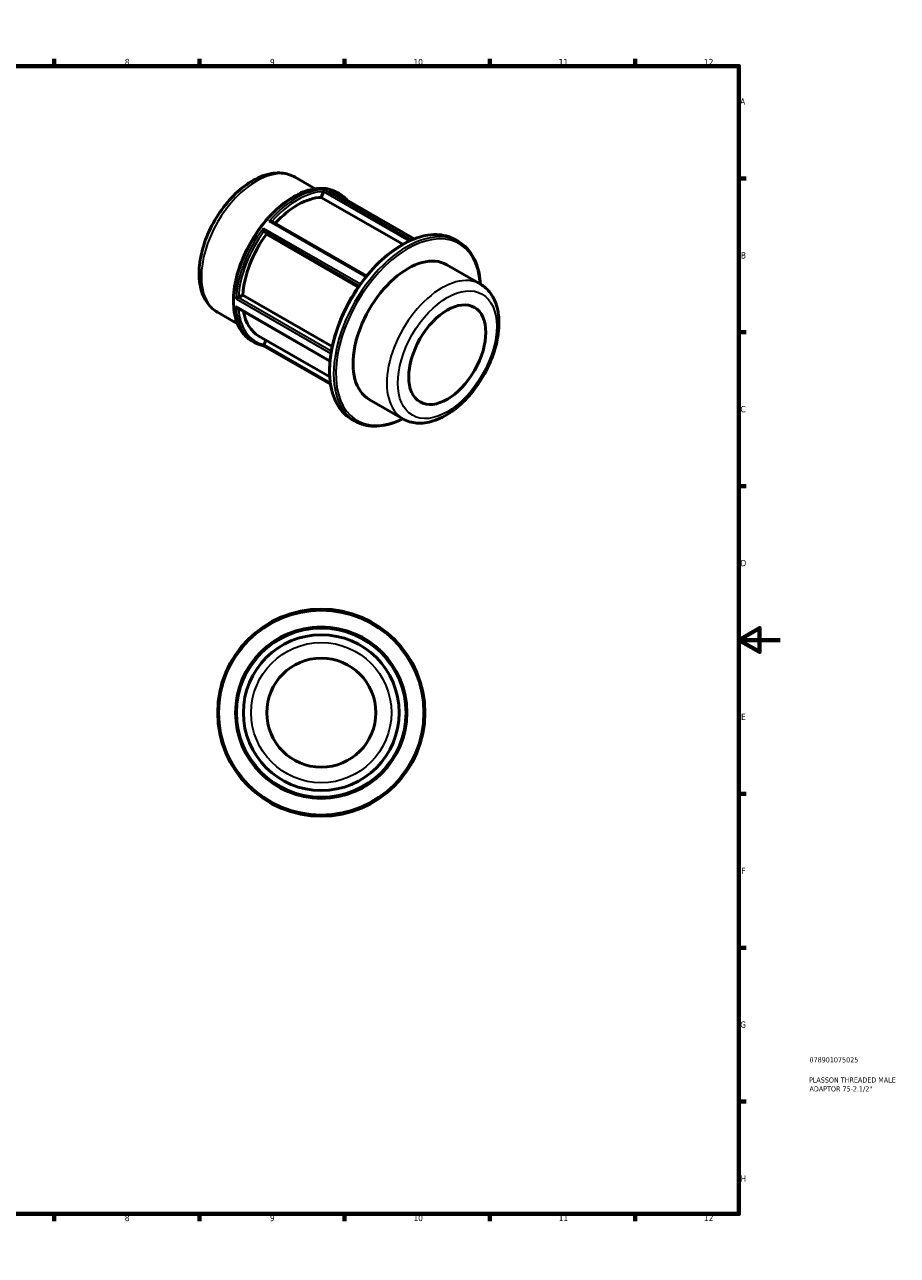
# Model space of a CAD drawing. Header units: millimetres. Extents: x 0 to 898, y 0 to 594.
# Tile 3 of 3: x 476 to 898, y 0 to 594. Entities that reach past the tile are written whole.
import ezdxf

# ---------------------------------------------------------------- set-up
doc = ezdxf.new("R2010")
doc.units = ezdxf.units.MM
for name, color, linetype, lineweight in [('Border (ANSI)', 7, 'Continuous', 70), ('Title (ISO)', 7, 'Continuous', 50), ('Visible (ANSI)', 7, 'Continuous', 50), ('Visible Narrow (ANSI)', 7, 'Continuous', 35)]:
    doc.layers.add(name, color=color, linetype=linetype, lineweight=lineweight)
doc.styles.add('Note Text (ANSI)', font='tahoma.ttf')
doc.styles.add('Note Text (ISO)', font='tahoma.ttf')

# ---------------------------------------------------------------- blocks, each defined once
blk = doc.blocks.new('Borders Default Border')
at = {"layer": 'Border (ANSI)'}
for p, q in [((70.08, 574), (70.08, 577.45)), ((140.17, 574), (140.17, 577.45)), ((210.25, 574), (210.25, 577.45)), ((280.33, 574), (280.33, 577.45)), ((350.42, 574), (350.42, 577.45)), ((490.58, 574), (490.58, 577.45)), ((560.67, 574), (560.67, 577.45)), ((630.75, 574), (630.75, 577.45)), ((700.83, 574), (700.83, 577.45)), ((770.92, 574), (770.92, 577.45)), ((20, 519.75), (16.55, 519.75)), ((821, 519.75), (824.45, 519.75)), ((20, 445.5), (16.55, 445.5)), ((821, 445.5), (824.45, 445.5)), ((20, 371.25), (16.55, 371.25)), ((821, 371.25), (824.45, 371.25)), ((20, 222.75), (16.55, 222.75)), ((821, 222.75), (824.45, 222.75)), ((20, 148.5), (16.55, 148.5)), ((821, 148.5), (824.45, 148.5)), ((20, 74.25), (16.55, 74.25)), ((821, 74.25), (824.45, 74.25)), ((70.08, 20), (70.08, 16.55)), ((140.17, 20), (140.17, 16.55)), ((210.25, 20), (210.25, 16.55)), ((280.33, 20), (280.33, 16.55)), ((350.42, 20), (350.42, 16.55)), ((490.58, 20), (490.58, 16.55)), ((560.67, 20), (560.67, 16.55)), ((630.75, 20), (630.75, 16.55)), ((700.83, 20), (700.83, 16.55)), ((770.92, 20), (770.92, 16.55))]:
    blk.add_line(p, q, dxfattribs=at)
at = {"layer": 'Border (ANSI)', "flags": 128}
for points in [[(420.5, 594), (420.5, 574), (414.73, 584), (426.27, 584), (420.5, 574)], [(20, 20), (20, 574), (821, 574), (821, 20), (20, 20)], [(0, 297), (20, 297), (10, 302.77), (10, 291.23), (20, 297)], [(841, 297), (821, 297), (831, 302.77), (831, 291.23), (821, 297)], [(420.5, 0), (420.5, 20), (414.73, 10), (426.27, 10), (420.5, 20)]]:
    blk.add_lwpolyline(points, dxfattribs=at)
at = {"layer": 'Border (ANSI)', "attachment_point": 7, "style": 'Note Text (ANSI)'}
for s, insert, char_height in [('1', (34.35, 574.4), 3.05), ('2', (104.2, 574.4), 3.05), ('3', (174.26, 574.34), 3.05), ('4', (244.23, 574.4), 3.05), ('5', (314.48, 574.34), 3.05), ('6', (384.49, 574.34), 3.05), ('7', (454.6, 574.4), 3.05), ('8', (524.63, 574.33), 3.05), ('9', (594.7, 574.34), 3.05), ('10', (663.96, 574.34), 3.048), ('11', (734.04, 574.4), 3.048), ('12', (804.13, 574.4), 3.048), ('A', (16.78, 555.35), 3.05), ('A', (821.63, 555.35), 3.05), ('B', (17.15, 481.1), 3.05), ('B', (821.99, 481.1), 3.05), ('C', (16.95, 406.8), 3.05), ('C', (821.8, 406.8), 3.05), ('D', (16.96, 332.6), 3.05), ('D', (821.81, 332.6), 3.05), ('E', (17.21, 258.35), 3.05), ('E', (822.05, 258.35), 3.05), ('F', (17.29, 184.1), 3.05), ('F', (822.14, 184.1), 3.05), ('G', (16.81, 109.79), 3.05), ('G', (821.66, 109.79), 3.05), ('H', (16.97, 35.6), 3.05), ('H', (821.81, 35.6), 3.05), ('1', (34.35, 16.55), 3.05), ('2', (104.2, 16.55), 3.05), ('3', (174.26, 16.49), 3.05), ('4', (244.23, 16.55), 3.05), ('5', (314.48, 16.49), 3.05), ('6', (384.49, 16.49), 3.05), ('7', (454.6, 16.55), 3.05), ('8', (524.63, 16.48), 3.05), ('9', (594.7, 16.49), 3.05), ('10', (663.96, 16.49), 3.048), ('11', (734.04, 16.55), 3.048), ('12', (804.13, 16.55), 3.048)]:
    blk.add_mtext(s, dxfattribs=dict(at, insert=insert, char_height=char_height))
blk = doc.blocks.new('Title Blocks ISO')
at = {"layer": 'Title (ISO)', "color": 232, "true_color": 0xca0064, "style": 'Note Text (ISO)'}
for tag, p in [('PART_NUMBER_001', (34.08, 73.13)), ('DESCRIPTION_001', (33.84, 63.4)), ('DESCRIPTION_002', (34.09, 59.12))]:
    blk.add_attdef(tag, p, '', height=2.5, dxfattribs=at)

msp = doc.modelspace()

# ---------------------------------------------------------------- linework, layer by layer
at = {"layer": 'Visible (ANSI)'}
for p, q in [((606.936, 520.313), (616.541, 514.781)), ((619.481, 510.606), (620.548, 513.355)), ((623.738, 514.001), (664.348, 490.615)), ((627.191, 512.986), (628.179, 512.418)), ((658.807, 487.96), (619.481, 510.606)), ((595.471, 499.11), (641.357, 472.686)), ((592.985, 492.889), (591.918, 494.41)), ((637.35, 467.341), (592.985, 492.889)), ((683.961, 490.275), (685.74, 489.251)), ((680.034, 478.112), (696.326, 468.73)), ((579.445, 462.25), (581.578, 463.478)), ((581.578, 463.478), (624.735, 438.626)), ((569.417, 455.16), (579.022, 449.628)), ((578.857, 457.378), (623.654, 431.581)), ((585.92, 441.318), (586.907, 440.749)), ((589.315, 443.701), (623.525, 424.001)), ((591.918, 439.537), (592.763, 441.715)), ((591.567, 439.04), (623.919, 420.41)), ((642.606, 413.119), (658.898, 403.737)), ((634.057, 403.617), (635.837, 402.592))]:
    msp.add_line(p, q, dxfattribs=at)
for radius in [50, 41.351, 37.592, 26.314]:
    msp.add_circle((619.464, 261.927), radius, dxfattribs=at)
for centre, major_axis, start_param, end_param in [((608.075, 476.277), (18.76, 32.577), 0.3399513, 1.2035659), ((608.075, 476.277), (-18.76, -32.577), 4.5287415, 5.4157679), ((661.32, 445.616), (18.714, 32.497), 0, 3.1415927), ((608.075, 476.277), (-18.76, -32.577), 5.6799921, 6.2831853)]:
    msp.add_ellipse(centre, major_axis=major_axis, ratio=0.5780931, start_param=start_param, end_param=end_param, dxfattribs=at)
msp.add_ellipse((680.27, 434.703), major_axis=(-13.132, -22.804), ratio=0.5780931, dxfattribs=at)
for points, knots in [([(606.936, 520.313), (604.907, 521.481), (602.608, 522.16), (597.64, 522.543), (594.959, 522.171), (589.31, 520.388), (586.336, 518.855), (580.525, 514.789), (577.694, 512.225), (572.507, 506.386), (570.149, 503.116), (566.114, 496.19), (564.434, 492.537), (561.907, 485.168), (561.062, 481.453), (560.331, 474.282), (560.45, 470.826), (561.757, 464.579), (562.926, 461.763), (565.954, 457.688), (567.567, 456.225), (569.417, 455.16)], [5.4997209, 5.4997209, 5.4997209, 5.4997209, 5.7692038, 5.7692038, 6.061863, 6.061863, 6.3900213, 6.3900213, 6.727103, 6.727103, 7.061754, 7.061754, 7.3950061, 7.3950061, 7.729515, 7.729515, 8.066545, 8.066545, 8.3956026, 8.3956026, 8.6413135, 8.6413135, 8.6413135, 8.6413135]), ([(627.191, 512.986), (624.981, 514.259), (622.43, 514.932), (616.878, 515.033), (613.869, 514.434), (607.679, 512.011), (604.494, 510.162), (598.304, 505.411), (595.301, 502.507), (589.779, 495.944), (587.262, 492.288), (582.961, 484.591), (581.178, 480.551), (578.526, 472.487), (577.657, 468.465), (576.928, 460.833), (577.07, 457.225), (578.373, 450.798), (579.532, 447.975), (582.464, 443.863), (584.071, 442.382), (585.92, 441.318)], [5.4997209, 5.4997209, 5.4997209, 5.4997209, 5.8086362, 5.8086362, 6.1250068, 6.1250068, 6.4475238, 6.4475238, 6.7705055, 6.7705055, 7.0929713, 7.0929713, 7.4152411, 7.4152411, 7.7377675, 7.7377675, 8.0608057, 8.0608057, 8.3829441, 8.3829441, 8.6413135, 8.6413135, 8.6413135, 8.6413135]), ([(620.564, 513.401), (620.586, 513.467), (620.606, 513.536), (620.647, 513.684), (620.665, 513.762), (620.701, 513.931), (620.716, 514.017), (620.733, 514.149), (620.737, 514.199), (620.74, 514.286), (620.738, 514.322), (620.734, 514.35), (620.734, 514.35), (620.734, 514.351)], [-0.13926822, -0.13926822, -0.13926822, -0.13926822, -0.1176359, -0.1176359, -0.09178611, -0.09178611, -0.05654401, -0.05654401, -0.0287821, -0.0287821, 0, 0, 0.00055083, 0.00055083, 0.00055083, 0.00055083]), ([(623.547, 514.093), (623.549, 514.092), (623.551, 514.091), (623.616, 514.065), (623.679, 514.035), (623.738, 514.001)], [-0.338979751, -0.338979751, -0.338979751, -0.338979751, -0.338305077, -0.338305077, -0.312635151, -0.312635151, -0.312635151, -0.312635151]), ([(631.995, 509.246), (631.687, 509.602), (631.366, 509.942), (630.163, 511.104), (629.208, 511.825), (628.179, 512.418)], [5.30060352, 5.30060352, 5.30060352, 5.30060352, 5.3558765, 5.3558765, 5.49972085, 5.49972085, 5.49972085, 5.49972085]), ([(594.353, 499.159), (594.354, 499.159), (594.356, 499.16), (594.463, 499.186), (594.573, 499.205), (594.789, 499.227), (594.896, 499.23), (595.107, 499.219), (595.213, 499.204), (595.368, 499.16), (595.423, 499.137), (595.471, 499.11)], [-0.33897975, -0.33897975, -0.33897975, -0.33897975, -0.33830508, -0.33830508, -0.29745009, -0.29745009, -0.25850284, -0.25850284, -0.21836046, -0.21836046, -0.19289189, -0.19289189, -0.19289189, -0.19289189]), ([(591.9, 494.436), (591.872, 494.473), (591.843, 494.522), (591.782, 494.645), (591.751, 494.722), (591.685, 494.91), (591.652, 495.025), (591.605, 495.227), (591.587, 495.315), (591.558, 495.488), (591.547, 495.574), (591.539, 495.657), (591.539, 495.659), (591.539, 495.66)], [-0.13926822, -0.13926822, -0.13926822, -0.13926822, -0.1176359, -0.1176359, -0.09178611, -0.09178611, -0.05654401, -0.05654401, -0.0287821, -0.0287821, 0, 0, 0.00055083, 0.00055083, 0.00055083, 0.00055083]), ([(683.961, 490.275), (681.288, 491.814), (678.201, 492.625), (671.483, 492.728), (667.843, 491.994), (660.36, 489.043), (656.515, 486.802), (649.041, 481.046), (645.414, 477.53), (638.745, 469.588), (635.705, 465.165), (630.511, 455.853), (628.358, 450.968), (625.156, 441.22), (624.108, 436.359), (623.231, 427.142), (623.404, 422.789), (624.973, 415.039), (626.368, 411.638), (629.895, 406.684), (631.831, 404.899), (634.057, 403.617)], [5.4997209, 5.4997209, 5.4997209, 5.4997209, 5.8104832, 5.8104832, 6.1275452, 6.1275452, 6.4496502, 6.4496502, 6.7721106, 6.7721106, 7.0941439, 7.0941439, 7.416017, 7.416017, 7.7381031, 7.7381031, 8.0606137, 8.0606137, 8.3823959, 8.3823959, 8.6413135, 8.6413135, 8.6413135, 8.6413135]), ([(696.279, 468.757), (696.167, 470.566), (695.943, 472.305), (694.824, 477.829), (693.429, 481.23), (689.902, 486.184), (687.966, 487.969), (685.74, 489.251)], [4.78157392, 4.78157392, 4.78157392, 4.78157392, 4.91902107, 4.91902107, 5.24080327, 5.24080327, 5.49972085, 5.49972085, 5.49972085, 5.49972085]), ([(658.898, 403.737), (660.922, 402.571), (663.216, 401.893), (668.172, 401.511), (670.845, 401.881), (676.481, 403.659), (679.448, 405.187), (685.245, 409.243), (688.069, 411.8), (693.244, 417.625), (695.596, 420.887), (699.622, 427.796), (701.298, 431.44), (703.82, 438.791), (704.663, 442.496), (705.392, 449.651), (705.273, 453.099), (703.969, 459.332), (702.802, 462.142), (699.781, 466.207), (698.172, 467.667), (696.326, 468.73)], [2.3581282, 2.3581282, 2.3581282, 2.3581282, 2.6275143, 2.6275143, 2.9200939, 2.9200939, 3.2482512, 3.2482512, 3.5853758, 3.5853758, 3.9200661, 3.9200661, 4.2533532, 4.2533532, 4.5878996, 4.5878996, 4.9249723, 4.9249723, 5.2540431, 5.2540431, 5.4997209, 5.4997209, 5.4997209, 5.4997209]), ([(578.349, 461.65), (578.349, 461.65), (578.35, 461.651), (578.41, 461.686), (578.478, 461.725), (578.625, 461.808), (578.703, 461.853), (578.874, 461.947), (578.968, 461.998), (579.135, 462.087), (579.207, 462.126), (579.323, 462.186), (579.368, 462.209), (579.41, 462.23)], [-0.33897975, -0.33897975, -0.33897975, -0.33897975, -0.33830508, -0.33830508, -0.29745009, -0.29745009, -0.25850284, -0.25850284, -0.21836046, -0.21836046, -0.1883053, -0.1883053, -0.1677002, -0.1677002, -0.1677002, -0.1677002]), ([(578.857, 457.378), (578.81, 457.406), (578.764, 457.437), (578.65, 457.526), (578.583, 457.59), (578.46, 457.73), (578.402, 457.807), (578.35, 457.89), (578.349, 457.892), (578.349, 457.893)], [-0.073720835, -0.073720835, -0.073720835, -0.073720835, -0.056544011, -0.056544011, -0.028782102, -0.028782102, 0, 0, 0.000550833, 0.000550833, 0.000550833, 0.000550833]), ([(586.907, 440.749), (587.193, 440.585), (587.484, 440.431), (588.076, 440.142), (588.378, 440.007), (588.991, 439.759), (589.303, 439.644), (589.936, 439.436), (590.257, 439.343), (590.908, 439.176), (591.238, 439.102), (591.572, 439.039)], [2.3581282, 2.3581282, 2.3581282, 2.3581282, 2.39799628, 2.39799628, 2.43786435, 2.43786435, 2.47773243, 2.47773243, 2.5176005, 2.5176005, 2.55746858, 2.55746858, 2.55746858, 2.55746858]), ([(591.572, 439.039), (591.575, 439.039), (591.577, 439.039), (591.598, 439.039), (591.62, 439.051), (591.674, 439.102), (591.706, 439.142), (591.772, 439.242), (591.802, 439.294), (591.856, 439.398), (591.878, 439.444), (591.9, 439.493)], [-0.30360381, -0.30360381, -0.30360381, -0.30360381, -0.29745009, -0.29745009, -0.25850284, -0.25850284, -0.21836046, -0.21836046, -0.1883053, -0.1883053, -0.1677002, -0.1677002, -0.1677002, -0.1677002]), ([(635.837, 402.592), (638.509, 401.054), (641.596, 400.243), (648.314, 400.14), (651.954, 400.874), (656.723, 402.755), (657.787, 403.231), (658.852, 403.764)], [2.3581282, 2.3581282, 2.3581282, 2.3581282, 2.66889053, 2.66889053, 2.98595254, 2.98595254, 3.07627513, 3.07627513, 3.07627513, 3.07627513])]:
    msp.add_open_spline(points, degree=3, knots=knots, dxfattribs=at)
for points in [[(620.548, 513.355), (620.553, 513.37), (620.559, 513.385), (620.564, 513.401)], [(591.918, 494.41), (591.913, 494.418), (591.907, 494.427), (591.9, 494.436)], [(579.41, 462.23), (579.422, 462.237), (579.434, 462.243), (579.445, 462.25)], [(591.9, 439.493), (591.907, 439.508), (591.913, 439.522), (591.918, 439.537)]]:
    msp.add_open_spline(points, degree=3, dxfattribs=at)
at = {"layer": 'Visible Narrow (ANSI)'}
for p, q in [((620.564, 513.401), (661.928, 489.58)), ((662.949, 490.04), (620.734, 514.351)), ((623.547, 514.093), (664.329, 490.608)), ((594.353, 499.159), (641.028, 472.28)), ((638.321, 468.72), (591.539, 495.66)), ((591.9, 494.436), (637.808, 467.999)), ((578.349, 461.65), (624.118, 435.293)), ((623.674, 431.792), (578.349, 457.893)), ((624.299, 436.38), (579.41, 462.23)), ((623.815, 421.114), (591.9, 439.493))]:
    msp.add_line(p, q, dxfattribs=at)
for radius in [49.248, 40.599, 33.833]:
    msp.add_circle((619.464, 261.927), radius, dxfattribs=at)
for centre, major_axis, start_param, end_param in [((588.176, 487.736), (-18.76, -32.577), 3.1415927, 6.2831853), ((606.556, 477.152), (-20.636, -35.834), 3.1415927, 6.2831853), ((607.543, 476.584), (20.636, 35.834), 0.3154499, 1.2514791), ((608.075, 476.277), (20.26, 35.183), 0.3340077, 1.23191), ((607.543, 476.584), (20.636, 35.834), 0, 0.2042815), ((608.075, 476.277), (20.26, 35.183), 6.2157264, 6.3506442), ((607.543, 476.584), (-20.636, -35.834), 4.5042401, 5.4402693), ((608.075, 476.277), (20.26, 35.183), 1.3812052, 2.2801188), ((659.009, 446.946), (-24.952, -43.329), 3.1415927, 6.2831853), ((660.788, 445.922), (24.952, 43.329), 0, 3.1415927), ((661.32, 445.616), (-24.576, -42.678), 2.436343, 6.9884349), ((677.612, 436.233), (18.714, 32.497), 0, 3.1415927), ((607.543, 476.584), (-20.636, -35.834), 5.5514376, 6.2831853), ((608.075, 476.277), (-20.26, -35.183), 5.579598, 6.468909)]:
    msp.add_ellipse(centre, major_axis=major_axis, ratio=0.5780931, start_param=start_param, end_param=end_param, dxfattribs=at)
msp.add_ellipse((680.27, 434.703), major_axis=(-16.838, -29.239), ratio=0.5780931, dxfattribs=at)

# ---------------------------------------------------------------- block references
msp.add_blockref('Borders Default Border', (0, 0))
msp.add_blockref('Title Blocks ISO', (821, 20)).add_auto_attribs({'PART_NUMBER_001': '078901075025', 'DESCRIPTION_001': 'PLASSON THREADED MALE', 'DESCRIPTION_002': 'ADAPTOR 75-2.1/2"'})

doc.saveas('drawing.dxf')
